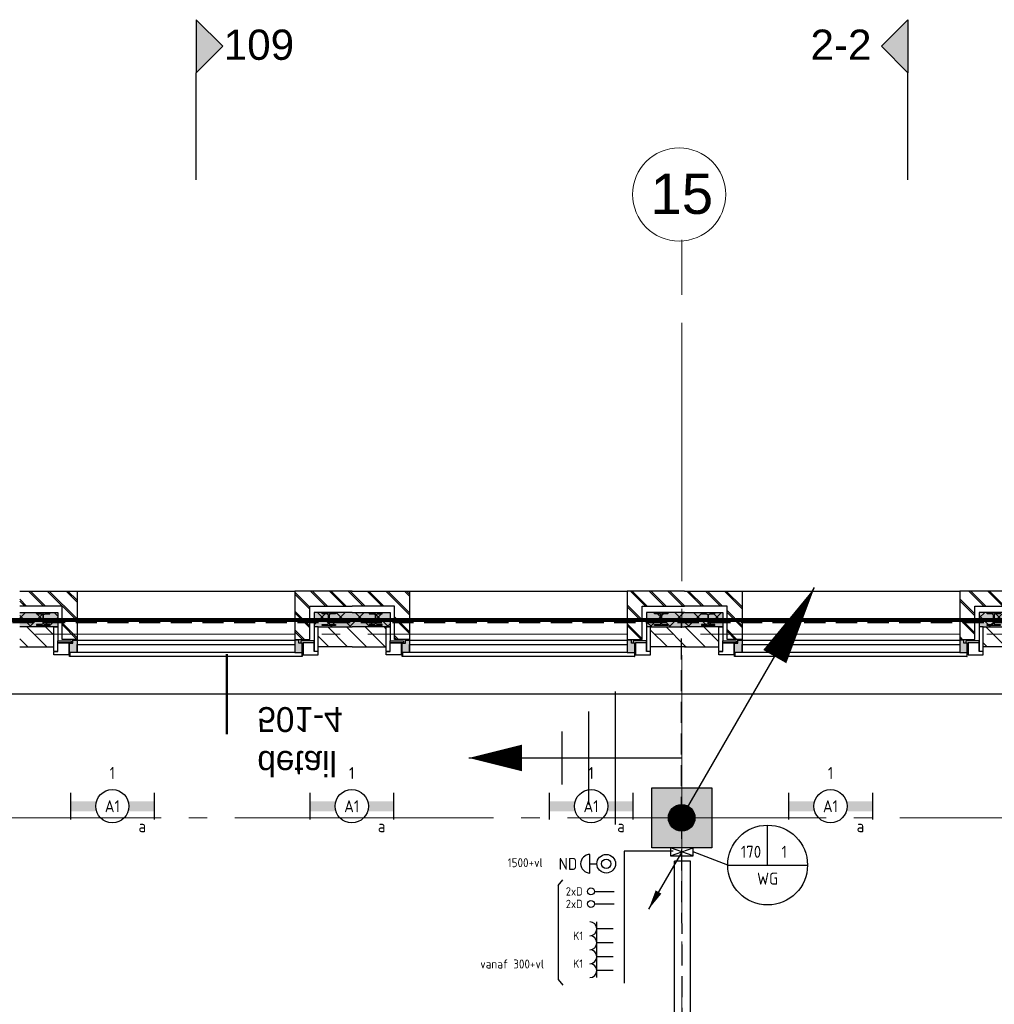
# Model space of a CAD drawing. Header units: millimetres. Extents: x -38031 to 123247, y -16330 to 129979.
# Tile 162 of 235: x 19381 to 26710, y 55793 to 63197. Entities that reach past the tile are written whole.
import ezdxf
from ezdxf.enums import TextEntityAlignment as Align

# ---------------------------------------------------------------- set-up
doc = ezdxf.new("R2010")
doc.units = ezdxf.units.MM
doc.header["$LTSCALE"] = 50
for name, pattern in [('E_GOOT3', [5, 4, -1]), ('HIDDEN', [9.525, 6.35, -3.175]), ('HIDDEN2', [4.7625, 3.175, -1.5875]), ('STYLE_11', [5, 3.888855, -0.416718, 0.277786, -0.416641])]:
    doc.linetypes.add(name, pattern=pattern)
for name, color, linetype in [('AB$1A---_ATTRIB050', 8, 'Continuous'), ('AL$1A---_ALGEMEEN', 8, 'Continuous'), ('AM$1A---_ARCERING', 8, 'Continuous'), ('AT$1A---_TEKST100', 8, 'Continuous'), ('BOUWKUNDIG', 8, 'Continuous'), ('brandscheiding', 5, 'HIDDEN'), ('EL6121--', 3, 'Continuous'), ('EL6131--_KG', 3, 'Continuous'), ('EL6131--_WG', 3, 'Continuous'), ('EL6131--_WG-info', 3, 'Continuous'), ('EL6222--', 3, 'Continuous'), ('EL6311--', 3, 'Continuous'), ('EL6441--', 3, 'Continuous'), ('EM6131--', 1, 'Continuous')]:
    doc.layers.add(name, color=color, linetype=linetype)
doc.layers.add('stramien', color=1, linetype='STYLE_11', lineweight=15)
doc.styles.add('Arial', font='ARIAL.TTF')
doc.styles.add('BURO-018', font='iso.shx', dxfattribs={"height": 90})
doc.styles.add('Geneva', font='txt')
doc.styles.get("Standard").update_dxf_attribs({"font": 'iso.shx'})
pattern_1 = [(45, (0, 0), (70.7107, -70.7107), []), (45, (7.07, -7.07), (70.7107, -70.7107), [])]
pattern_2 = [(135, (0, 0), (70.7107, 70.7107), []), (45, (299.34, -299.34), (70.7107, -70.7107), [])]
pattern_3 = [(45, (0, 0), (70.7107, -70.7107), [])]

# ---------------------------------------------------------------- blocks, each defined once
blk = doc.blocks.new('1115B6630')
at = {"color": 0}
for p, q in [((-6.3, 2), (-6.3, -2)), ((6.3, 2), (6.3, -2))]:
    blk.add_line(p, q, dxfattribs=at)
at = {"color": 0, "linetype": 'Continuous'}
blk.add_circle((0, 0), 2.5, dxfattribs=at)
at = {"color": 0}
for points in [[(-2.5, 0.75), (-6.3, 0.75), (-2.5, -0.75), (-6.3, -0.75)], [(2.5, 0.75), (6.3, 0.75), (2.5, -0.75), (6.3, -0.75)]]:
    blk.add_solid(points, dxfattribs=at)
at = {"color": 0, "linetype": 'Continuous', "style": 'BURO-018'}
for tag, p in [('E_GKAST', (0, 8)), ('E_GROEP', (0, 5)), ('E_SGROEP', (4.5, 5)), ('E_ARMCODE', (0, 0)), ('E_SLET', (4.5, -3))]:
    blk.add_attdef(tag, text='', height=1.8, dxfattribs=at).set_placement(p, align=Align.MIDDLE)
blk = doc.blocks.new('0215A2')
at = {"color": 0, "linetype": 'Continuous'}
for p, q in [((0, -8), (0, 0)), ((-2.5, -2.5), (2.5, -2.5)), ((-1.75, -3.5), (1.75, -3.5)), ((-1, -4.5), (1, -4.5))]:
    blk.add_line(p, q, dxfattribs=at)
blk.add_lwpolyline([(0, -8, 0, 1, 0), (0, -6, 1, 1, 0)], format="xyseb", dxfattribs=at)
at = {"color": 0, "linetype": 'Continuous', "style": 'BURO-018', "flags": 1}
blk.add_attdef('E_MATCODE', text='', height=1.8, rotation=90, dxfattribs=at).set_placement((0, 0), align=Align.MIDDLE)
blk = doc.blocks.new('E00168')
at = {"color": 0, "linetype": 'Continuous'}
blk.add_line((0, 0), (5, 8.66), dxfattribs=at)
blk.add_lwpolyline([(5, 8.66, 0, 1, 0), (3.5, 6.062, 1, 1, 0)], format="xyseb", dxfattribs=at)
at = {"color": 0, "const_width": 0.5}
blk.add_lwpolyline([(-0.25, 0, 1), (0.25, 0, 1)], format="xyb", close=True, dxfattribs=at)
at = {"color": 0, "linetype": 'Continuous'}
blk.add_circle((0, 0), 0.5, dxfattribs=at)
blk = doc.blocks.new('111410A')
at = {"color": 0, "linetype": 'Continuous'}
for p, q in [((-2, 6.5), (2, 6.5)), ((0, 6.5), (0, 5))]:
    blk.add_line(p, q, dxfattribs=at)
for radius in [2, 1]:
    blk.add_circle((0, 3), radius, dxfattribs=at)
blk.add_arc((0, 6.5), 2, 0, 180, dxfattribs=at)
at = {"color": 0, "linetype": 'Continuous', "style": 'BURO-018'}
for tag, p in [('E_SLET1', (0, 10.5)), ('E_GROEP', (0, 0)), ('E_GKAST', (0, 0))]:
    blk.add_attdef(tag, text='', height=1.8, dxfattribs=at).set_placement(p, align=Align.MIDDLE)
at = {"color": 0, "linetype": 'Continuous', "style": 'BURO-018', "flags": 1}
for tag in ['E_MATCODE', 'E_SGROEP']:
    blk.add_attdef(tag, text='', height=1.8, dxfattribs=at).set_placement((0, 0), align=Align.MIDDLE)
blk = doc.blocks.new('E00126')
at = {"color": 0, "linetype": 'Continuous'}
for p, q in [((-3, 4.5), (3, 4.5)), ((-1.5, 1), (-1.5, 4.5)), ((1.5, 1), (1.5, 4.5))]:
    blk.add_line(p, q, dxfattribs=at)
for centre in [(-1.5, 6), (1.5, 6)]:
    blk.add_arc(centre, 1.5, 180, 0, dxfattribs=at)
at = {"color": 0, "linetype": 'Continuous', "style": 'BURO-018'}
for tag, p in [('E_GKAST', (0, 11.5)), ('E_GROEP', (0, 8.5)), ('E_SGROEP', (4.5, 8.5))]:
    blk.add_attdef(tag, text='', height=1.8, dxfattribs=at).set_placement(p, align=Align.MIDDLE)
at = {"color": 0, "linetype": 'Continuous', "style": 'BURO-018', "flags": 1}
for tag, p in [('E_VERMCODE', (13, 8.5)), ('E_MATCODE', (0, 0))]:
    blk.add_attdef(tag, text='', height=1.8, dxfattribs=at).set_placement(p, align=Align.MIDDLE)
blk = doc.blocks.new('E00139')
at = {"color": 0, "linetype": 'Continuous'}
blk.add_line((0, 5.25), (0, 1), dxfattribs=at)
blk.add_circle((0, 6), 0.75, dxfattribs=at)
at = {"color": 7, "style": 'BURO-018'}
for tag, p in [('E_COMMENT1', (0, 12)), ('E_DCOM1', (0, 9))]:
    blk.add_attdef(tag, text='', height=1.8, dxfattribs=at).set_placement(p, align=Align.MIDDLE)
at = {"color": 0, "style": 'BURO-018'}
blk.add_attdef('E_TEXT1', text='', height=1.8, dxfattribs=at).set_placement((2.5, 6), align=Align.MIDDLE)
at = {"color": 0, "linetype": 'Continuous', "style": 'BURO-018', "flags": 1}
blk.add_attdef('E_MATCODE', text='', height=1.8, dxfattribs=at).set_placement((0, 0), align=Align.MIDDLE)
blk = doc.blocks.new('E00112')
at = {"color": 0, "linetype": 'Continuous'}
for p, q in [((0, 1), (-1, 1)), ((-1, 1), (-1, 0)), ((-1, 0), (0, 1)), ((-1, 1), (0, 0)), ((0, 0), (0, 1)), ((-1, 0), (0, 0))]:
    blk.add_line(p, q, dxfattribs=at)
blk = doc.blocks.new('E00098')
at = {"color": 0, "linetype": 'Continuous'}
blk.add_line((0, 0), (-5, -8.66), dxfattribs=at)
blk.add_lwpolyline([(-5, -8.66, 0, 1, 0), (-3.5, -6.06, 1, 1, 0)], format="xyseb", dxfattribs=at)
blk = doc.blocks.new('E00103')
at = {"color": 0, "linetype": 'Continuous'}
for p, q in [((0, 6), (0, 12)), ((-6, 6), (6, 6))]:
    blk.add_line(p, q, dxfattribs=at)
blk.add_circle((0, 6), 6, dxfattribs=at)
at = {"color": 0, "linetype": 'Continuous', "style": 'BURO-018'}
for tag, p in [('E_TEXT1', (-2.5, 8)), ('E_TEXT3', (2.5, 8)), ('E_TEXT6', (0, 4))]:
    blk.add_attdef(tag, text='', height=1.8, dxfattribs=at).set_placement(p, align=Align.MIDDLE)
blk = doc.blocks.new('E-GK-GTC-783C')
at = {"color": 0, "linetype": 'Continuous'}
for p, q in [((-0.5, 60), (0.5, 60)), ((-0.5, -60), (0.5, -60))]:
    blk.add_line(p, q, dxfattribs=at)
blk = doc.blocks.new('E-GK-END-78')
at = {"color": 0, "linetype": 'Continuous'}
blk.add_line((0, 60), (0, -60), dxfattribs=at)
blk = doc.blocks.new('Group-18')
at = {"layer": 'AL$1A---_ALGEMEEN', "color": 0}
blk.add_lwpolyline([(-27676, 29549.8), (-46036, 29549.8), (-46036, 8749.8), (-40206, 8749.8), (-40206, 18249.8), (-27676, 18249.8), (-27676, 29549.8)], dxfattribs=at)
blk = doc.blocks.new('HEA 100')
at = {"layer": 'AM$1A---_ARCERING', "linetype": 'Continuous', "lineweight": 0}
h = blk.add_hatch(color=256, dxfattribs=at)
edge = h.paths.add_edge_path()
edge.add_arc((14.5, -28), 12, 180, 270)
edge.add_line((14.5, -40), (50, -40))
edge.add_line((50, -40), (50, -48))
edge.add_line((50, -48), (-50, -48))
edge.add_line((-50, -48), (-50, -40))
edge.add_line((-50, -40), (-14.5, -40))
edge.add_arc((-14.5, -28), 12, 270, 360)
edge.add_line((-2.5, -28), (-2.5, 28))
edge.add_arc((-14.5, 28), 12, 0, 90)
edge.add_line((-14.5, 40), (-50, 40))
edge.add_line((-50, 40), (-50, 48))
edge.add_line((-50, 48), (50, 48))
edge.add_line((50, 48), (50, 40))
edge.add_line((50, 40), (14.5, 40))
edge.add_arc((14.5, 28), 12, 90, 180)
edge.add_line((2.5, 28), (2.5, -28))
at = {"layer": 'AL$1A---_ALGEMEEN', "color": 0, "flags": 128}
blk.add_lwpolyline([(2.5, -28, 0.414214), (14.5, -40), (50, -40), (50, -48), (-50, -48), (-50, -40), (-14.5, -40, 0.414214), (-2.5, -28), (-2.5, 28, 0.414214), (-14.5, 40), (-50, 40), (-50, 48), (50, 48), (50, 40), (14.5, 40, 0.414214), (2.5, 28)], format="xyb", close=True, dxfattribs=at)
blk = doc.blocks.new('Group-51')
at = {"color": 0}
blk.add_wipeout([(-270, 175), (-270, 145), (-455, 145), (-455, 173), (-453, 175)], dxfattribs=at).dxf.layer = 'AL$1A---_ALGEMEEN'
at = {"layer": 'AL$1A---_ALGEMEEN', "color": 0}
blk.add_lwpolyline([(-270, 175), (-270, 145), (-455, 145), (-455, 173), (-453, 175)], close=True, dxfattribs=at)
at = {"color": 0}
blk.add_wipeout([(-388, 145), (-373, 145), (-373, 45), (-388, 45)], dxfattribs=at).dxf.layer = 'AL$1A---_ALGEMEEN'
at = {"layer": 'AL$1A---_ALGEMEEN', "color": 0}
blk.add_lwpolyline([(-388, 145), (-373, 145), (-373, 45), (-388, 45)], close=True, dxfattribs=at)
at = {"color": 0}
blk.add_wipeout([(-480, 62), (-480, 175), (-457, 175), (-455, 173), (-455, 145), (-388, 145), (-388, 62)], dxfattribs=at).dxf.layer = 'AL$1A---_ALGEMEEN'
at = {"layer": 'AL$1A---_ALGEMEEN', "color": 0}
blk.add_lwpolyline([(-480, 62), (-480, 175), (-457, 175), (-455, 173), (-455, 145), (-388, 145), (-388, 62)], close=True, dxfattribs=at)
blk = doc.blocks.new('zijdetail kozijn')
at = {"layer": 'AL$1A---_ALGEMEEN', "color": 0}
blk.add_blockref('Group-51', (0, 0), dxfattribs=at)
at = {"layer": 'AM$1A---_ARCERING', "linetype": 'Continuous', "lineweight": 0}
blk.add_hatch(color=256, dxfattribs=at).paths.add_polyline_path([(-463, 54.2), (-491, 54.2), (-491, 56), (-391, 56), (-391, 31), (-368, 31), (-368, 0), (-463, 0), (-463, 22)])
at = {"layer": 'AL$1A---_ALGEMEEN', "color": 0}
blk.add_lwpolyline([(-463, 54.2), (-491, 54.2), (-491, 56), (-391, 56), (-391, 31), (-368, 31), (-368, 0), (-463, 0), (-463, 22)], close=True, dxfattribs=at)
blk = doc.blocks.new('31x_alu-bg-mk103-p')
at = {"layer": 'AL$1A---_ALGEMEEN', "color": 0}
blk.add_line((0, 1637), (0, 0), dxfattribs=at)
at = {"color": 0}
blk.add_wipeout([(-400.999995, 1637), (-400.999995, 0), (-462.999995, 0), (-462.999995, 1637)], dxfattribs=at).dxf.layer = 'AL$1A---_ALGEMEEN'
at = {"layer": 'AL$1A---_ALGEMEEN', "color": 0}
blk.add_lwpolyline([(-400.999995, 1637), (-400.999995, 0), (-462.999995, 0), (-462.999995, 1637)], close=True, dxfattribs=at)
at = {"color": 0}
for points in [[(0, 1637), (-363, 1637), (-363, 1750), (-113, 1750), (-113, 2068.5), (0, 2068.5)], [(0, 0), (-363, 0), (-363, -113), (-113, -113), (-113, -431.5), (0, -431.5)]]:
    blk.add_wipeout(points, dxfattribs=at).dxf.layer = 'AL$1A---_ALGEMEEN'
at = {"layer": 'AM$1A---_ARCERING', "linetype": 'Continuous', "lineweight": 5}
h = blk.add_hatch(dxfattribs=at)
h.set_pattern_fill('BAKSTEEN', color=256, style=0, pattern_type=2)
h.set_pattern_definition(pattern_1)
h.paths.add_polyline_path([(0, 1637), (-363, 1637), (-363, 1750), (-113, 1750), (-113, 2068.5), (0, 2068.5)])
at = {"layer": 'AM$1A---_ARCERING', "linetype": 'Continuous', "lineweight": 0}
for points in [[(-160, 1782), (-270, 1782), (-270, 2068.5), (-160, 2068.5)], [(-160, -145), (-270, -145), (-270, -431.5), (-160, -431.5)]]:
    blk.add_hatch(color=256, dxfattribs=at).paths.add_polyline_path(points)
at = {"layer": 'AM$1A---_ARCERING', "linetype": 'Continuous', "lineweight": 5}
h = blk.add_hatch(dxfattribs=at)
h.set_pattern_fill('ISOLATIE', color=256, style=0, pattern_type=2)
h.set_pattern_definition(pattern_2)
h.paths.add_polyline_path([(-160, 1782), (-270, 1782), (-270, 2068.5), (-160, 2068.5)])
h = blk.add_hatch(dxfattribs=at)
h.set_pattern_fill('BAKSTEEN', color=256, style=0, pattern_type=2)
h.set_pattern_definition(pattern_1)
h.paths.add_polyline_path([(0, 0), (-363, 0), (-363, -113), (-113, -113), (-113, -431.5), (0, -431.5)])
h = blk.add_hatch(dxfattribs=at)
h.set_pattern_fill('ISOLATIE', color=256, style=0, pattern_type=2)
h.set_pattern_definition(pattern_2)
h.paths.add_polyline_path([(-160, -145), (-270, -145), (-270, -431.5), (-160, -431.5)])
at = {"layer": 'AL$1A---_ALGEMEEN', "color": 0}
for p, q in [((-160, 2068.5), (-160, 1782)), ((0, 2068.5), (0, 1637)), ((0, -431.5), (0, 0)), ((-160, -431.5), (-160, -145))]:
    blk.add_line(p, q, dxfattribs=at)
at = {"layer": 'AL$1A---_ALGEMEEN', "color": 0, "flags": 128}
for points in [[(0, 1637), (-363, 1637), (-363, 1750), (-113, 1750), (-113, 2068.5)], [(-160, 1782), (-270, 1782), (-270, 2068.5)], [(0, 0), (-363, 0), (-363, -113), (-113, -113), (-113, -431.5)], [(-160, -145), (-270, -145), (-270, -431.5)]]:
    blk.add_lwpolyline(points, dxfattribs=at)
at = {"color": 0}
for points in [[(-320, 2068.5), (-420, 2068.5), (-420, 1912), (-420, 1812), (-270, 1812), (-270, 2068.5)], [(-320, -431.5), (-420, -431.5), (-420, -275), (-420, -175), (-270, -175), (-270, -431.5)]]:
    blk.add_wipeout(points, dxfattribs=at).dxf.layer = 'AL$1A---_ALGEMEEN'
at = {"layer": 'AM$1A---_ARCERING', "linetype": 'Continuous', "lineweight": 5}
h = blk.add_hatch(dxfattribs=at)
h.set_pattern_fill('KALKZANDSTEEN', color=256, style=0, pattern_type=2)
h.set_pattern_definition(pattern_3)
edge = h.paths.add_edge_path()
edge.add_line((-320, 2068.5), (-420, 2068.5))
edge.add_line((-420, 2068.5), (-420, 1912))
edge.add_line((-420, 1912), (-420, 1812))
edge.add_line((-420, 1812), (-270, 1812))
edge.add_line((-270, 1812), (-270, 2068.5))
h = blk.add_hatch(dxfattribs=at)
h.set_pattern_fill('KALKZANDSTEEN', color=256, style=0, pattern_type=2)
h.set_pattern_definition(pattern_3)
edge = h.paths.add_edge_path()
edge.add_line((-320, -431.5), (-420, -431.5))
edge.add_line((-420, -431.5), (-420, -275))
edge.add_line((-420, -275), (-420, -175))
edge.add_line((-420, -175), (-270, -175))
edge.add_line((-270, -175), (-270, -431.5))
at = {"layer": 'AL$1A---_ALGEMEEN', "color": 0, "flags": 128}
for points in [[(-420, 2068.5), (-420, 1912), (-420, 1812), (-270, 1812), (-270, 2068.5)], [(-420, -431.5), (-420, -275), (-420, -175), (-270, -175), (-270, -431.5)]]:
    blk.add_lwpolyline(points, dxfattribs=at)
at = {"layer": 'AL$1A---_ALGEMEEN', "color": 0, "xscale": -1, "rotation": 90}
blk.add_blockref('HEA 100', (-212, 1892), dxfattribs=at)
at = {"layer": 'AL$1A---_ALGEMEEN', "color": 0, "rotation": 90}
blk.add_blockref('HEA 100', (-212, -255), dxfattribs=at)
at = {"layer": 'AL$1A---_ALGEMEEN', "color": 0}
blk.add_blockref('zijdetail kozijn', (0, 1637), dxfattribs=at)
at = {"layer": 'AL$1A---_ALGEMEEN', "color": 0, "xscale": -1, "rotation": 180}
blk.add_blockref('zijdetail kozijn', (0, 0), dxfattribs=at)
at = {"layer": 'AL$1A---_ALGEMEEN', "color": 0}
for p, q in [((-490.99999, -54.2), (-490.99999, 1691.2)), ((-368, 1637), (-368, 0))]:
    blk.add_line(p, q, dxfattribs=at)
blk = doc.blocks.new('detailnr plf ver')
at = {"layer": 'AL$1A---_ALGEMEEN', "color": 0, "lineweight": 50}
blk.add_line((0, -300), (0, 300), dxfattribs=at)
at = {"layer": 'AL$1A---_ALGEMEEN', "color": 0, "flags": 1}
blk.add_attdef('detailnr', (0, -300), '', height=0.2, dxfattribs=at)
at = {"layer": 'AT$1A---_TEKST100', "insert": (229.7, 614.1), "char_height": 187.134, "attachment_point": 1, "line_spacing_factor": 1.057281, "style": 'Geneva'}
blk.add_mtext('{\\C256;\\ldetail \\P501-4}', dxfattribs=at)
blk = doc.blocks.new('drsnd pijl')
at = {"layer": 'AM$1A---_ARCERING', "linetype": 'Continuous', "lineweight": 0}
blk.add_hatch(color=256, dxfattribs=at).paths.add_polyline_path([(1005, 442.5), (200, 442.5), (0, 242.5), (-200, 442.5), (200, 442.5)])
at = {"layer": 'AL$1A---_ALGEMEEN', "color": 0}
blk.add_lwpolyline([(1005, 442.5), (200, 442.5), (0, 242.5), (-200, 442.5), (200, 442.5)], dxfattribs=at)
at = {"layer": 'AL$1A---_ALGEMEEN', "color": 0, "style": 'Arial'}
blk.add_attdef('peil', text='', height=227.3, rotation=90, dxfattribs=at).set_placement((170, -290.5), align=Align.BOTTOM_LEFT)
at = {"layer": 'AL$1A---_ALGEMEEN', "color": 0, "flags": 1}
blk.add_attdef('onderdeel', (-200, -699.6), '', height=227.3, dxfattribs=at)
blk = doc.blocks.new('200254 W 210 11-06-2007')
at = {"layer": 'AM$1A---_ARCERING', "linetype": 'Continuous', "lineweight": 0}
blk.add_hatch(color=256, dxfattribs=at).paths.add_polyline_path([(-12064, 32432.4), (-11614, 32432.4), (-11614, 31982.4), (-12064, 31982.4)])
at = {"layer": 'AL$1A---_ALGEMEEN'}
blk.add_lwpolyline([(-12064, 32432.4), (-11614, 32432.4), (-11614, 31982.4), (-12064, 31982.4)], close=True, dxfattribs=at)
at = {"layer": 'stramien', "ltscale": 10}
blk.add_line((-37699, 32207.4), (65520.6, 32207.4), dxfattribs=at)
at = {"layer": 'AL$1A---_ALGEMEEN'}
ref = blk.add_blockref('drsnd pijl', (-15047, 38009.3), dxfattribs=dict(at, xscale=-1, rotation=90))
ref.add_attrib('peil', '109', dxfattribs={"layer": 'AB$1A---_ATTRIB050', "height": 227.29, "style": 'Arial'}).set_placement((-15283.6, 37839.3), align=Align.BOTTOM_LEFT)
ref = blk.add_blockref('drsnd pijl', (-10581, 38009.3), dxfattribs=dict(at, rotation=270))
ref.add_attrib('peil', '2-2', dxfattribs={"layer": 'AB$1A---_ATTRIB050', "height": 227.29, "style": 'Arial'}).set_placement((-10871.5, 37839.3), align=Align.BOTTOM_LEFT)
blk.add_blockref('Group-18', (20162, 3587.4), dxfattribs=at)
at = {"linetype": 'Continuous'}
blk.add_wipeout([(-11509, 36894.9), (-11510.7, 36860.6), (-11515.8, 36826.7), (-11524.1, 36793.3), (-11535.7, 36761), (-11550.4, 36730), (-11568, 36700.5), (-11588.5, 36672.9), (-11611.5, 36647.5), (-11637, 36624.4), (-11664.6, 36603.9), (-11694, 36586.3), (-11725.1, 36571.6), (-11757.4, 36560), (-11790.7, 36551.7), (-11824.7, 36546.6), (-11859, 36544.9), (-11893.3, 36546.6), (-11927.3, 36551.7), (-11960.6, 36560), (-11993, 36571.6), (-12024, 36586.3), (-12053.5, 36603.9), (-12081.1, 36624.4), (-12106.5, 36647.5), (-12129.6, 36672.9), (-12150, 36700.5), (-12167.7, 36730), (-12182.4, 36761), (-12194, 36793.3), (-12202.3, 36826.7), (-12207.3, 36860.6), (-12209, 36894.9), (-12207.3, 36929.2), (-12202.3, 36963.2), (-12194, 36996.5), (-12182.4, 37028.9), (-12167.7, 37059.9), (-12150, 37089.4), (-12129.6, 37117), (-12106.5, 37142.4), (-12081.1, 37165.5), (-12053.5, 37186), (-12024, 37203.6), (-11993, 37218.3), (-11960.6, 37229.9), (-11927.3, 37238.2), (-11893.3, 37243.3), (-11859, 37244.9), (-11824.7, 37243.3), (-11790.7, 37238.2), (-11757.4, 37229.9), (-11725.1, 37218.3), (-11694, 37203.6), (-11664.6, 37186), (-11637, 37165.5), (-11611.5, 37142.4), (-11588.5, 37117), (-11568, 37089.4), (-11550.4, 37059.9), (-11535.7, 37028.9), (-11524.1, 36996.5), (-11515.8, 36963.2), (-11510.7, 36929.2)], dxfattribs=at).dxf.layer = 'stramien'
at = {"layer": 'stramien', "linetype": 'Continuous'}
blk.add_line((-11839, 36553.9), (-11839, 36216.4), dxfattribs=at)
blk.add_circle((-11859, 36894.9), 350, dxfattribs=at)
at = {"layer": 'AL$1A---_ALGEMEEN', "rotation": 90}
blk.add_blockref('31x_alu-bg-mk103-p', (-14749, 33912.4), dxfattribs=at)
at = {"layer": 'stramien', "insert": (-11839, 37052), "char_height": 303.05, "attachment_point": 2, "line_spacing_factor": 0.967741, "style": 'Arial'}
blk.add_mtext('{\\C1;\\l15}', dxfattribs=at)
at = {"layer": 'AL$1A---_ALGEMEEN', "rotation": 90}
blk.add_blockref('31x_alu-bg-mk103-p', (-12249, 33912.4), dxfattribs=at)
at = {"layer": 'AL$1A---_ALGEMEEN', "xscale": -1, "rotation": 180}
blk.add_blockref('detailnr plf ver', (-15260, 33137), dxfattribs=at)
at = {"layer": 'AL$1A---_ALGEMEEN', "rotation": 90}
blk.add_blockref('31x_alu-bg-mk103-p', (-9749, 33912.4), dxfattribs=at)
at = {"layer": 'stramien', "ltscale": 10}
for p, q in [((-11839, -41013.6), (-11839, 36216.4)), ((-74199, 33587.4), (14581, 33587.4))]:
    blk.add_line(p, q, dxfattribs=at)

msp = doc.modelspace()

# ---------------------------------------------------------------- block references
at = {"layer": 'BOUWKUNDIG'}
msp.add_blockref('200254 W 210 11-06-2007', (36199, 24987.6), dxfattribs=at)

# ---------------------------------------------------------------- next in the draw order: linework, layer by layer
at = {"layer": 'brandscheiding', "const_width": 30}
msp.add_lwpolyline([(10177.2, 29399.4), (10177.2, 58682.4), (65540.9, 58682.4), (65540.9, 46231.3)], dxfattribs=at)
at = {"layer": 'EL6121--', "color": 5, "linetype": 'HIDDEN2'}
for p, q in [((-2580, 58664.8), (99081, 58664.8)), ((24358.9, 57195), (24358.9, 58664.8)), ((24358.9, 57195), (24359.7, 46394.5))]:
    msp.add_line(p, q, dxfattribs=at)
at = {"layer": 'EL6131--_KG', "color": 1}
msp.add_line((24705.3, 56839.6), (24445, 56940), dxfattribs=at)
at = {"layer": 'EL6131--_WG', "color": 1}
for p, q in [((24294.3, 56944.9), (23925.5, 56944.9)), ((23925.5, 56944.9), (23925.5, 55952.2))]:
    msp.add_line(p, q, dxfattribs=at)
at = {"layer": 'EL6131--_WG-info', "color": 1}
for p, q in [((23430.5, 56686.9), (23466.5, 56727.4)), ((23430.5, 56686.9), (23430.5, 55978.1)), ((23430.5, 55978.1), (23466.5, 55937.5))]:
    msp.add_line(p, q, dxfattribs=at)

# ---------------------------------------------------------------- next in the draw order: block references
at = {"layer": 'EL6121--', "linetype": 'HIDDEN2', "xscale": 200, "yscale": 200, "zscale": 200}
msp.add_blockref('E00168', (24358.9, 57195), dxfattribs=at)
at = {"layer": 'EL6121--', "linetype": 'HIDDEN2', "xscale": 200, "yscale": 200, "zscale": 200, "rotation": 270}
msp.add_blockref('0215A2', (24358.9, 57645), dxfattribs=at)
at = {"layer": 'EL6131--_KG', "xscale": 3040.746617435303, "rotation": 90}
msp.add_blockref('E-GK-GTC-783C', (24366.1, 55348.9), dxfattribs=at)
at = {"layer": 'EL6131--_KG', "rotation": 270}
msp.add_blockref('E-GK-END-78', (24366.1, 56869.2), dxfattribs=at)
at = {"layer": 'EL6131--_WG', "color": 1, "linetype": 'E_GOOT3'}
ref = msp.add_blockref('E00103', (25005.3, 56539.6), dxfattribs=dict(at, xscale=50, yscale=50, zscale=50))
ref.add_attrib('E_TEXT1', '170', dxfattribs={"layer": '0', "color": 1, "linetype": 'Continuous', "height": 90, "style": 'BURO-018'}).set_placement((24880.3, 56939.6), align=Align.MIDDLE)
ref.add_attrib('E_TEXT3', '1', dxfattribs={"layer": '0', "color": 1, "linetype": 'Continuous', "height": 90, "style": 'BURO-018'}).set_placement((25130.3, 56939.6), align=Align.MIDDLE)
ref.add_attrib('E_TEXT6', 'WG', dxfattribs={"layer": '0', "color": 1, "linetype": 'Continuous', "height": 90, "style": 'BURO-018'}).set_placement((25005.3, 56737.6), align=Align.MIDDLE)
at = {"layer": 'EL6131--_WG', "xscale": 60, "yscale": 170, "zscale": 60, "rotation": 90}
msp.add_blockref('E00112', (24445, 56970), dxfattribs=at)
at = {"layer": 'EL6222--', "xscale": 35, "yscale": 35, "zscale": 35, "rotation": 90}
msp.add_blockref('111410A', (23896.8, 56849.6), dxfattribs=at)
at = {"layer": 'EL6222--'}
ref = msp.add_blockref('E00126', (23877.9, 56308.1), dxfattribs=dict(at, xscale=35, yscale=35, zscale=35, rotation=90))
ref.add_attrib('E_GROEP', 'K1', dxfattribs={"layer": '0', "color": 1, "linetype": 'Continuous', "height": 63, "style": 'BURO-018'}).set_placement((23580.4, 56308.1), align=Align.MIDDLE)
ref = msp.add_blockref('E00126', (23877.9, 56098.1), dxfattribs=dict(at, xscale=35, yscale=35, zscale=35, rotation=90))
ref.add_attrib('E_GROEP', 'K1', dxfattribs={"layer": '0', "color": 1, "linetype": 'Continuous', "height": 63, "style": 'BURO-018'}).set_placement((23580.4, 56098.1), align=Align.MIDDLE)
at = {"layer": 'EL6311--'}
ref = msp.add_blockref('1115B6630', (20078, 57282), dxfattribs=dict(at, xscale=50, yscale=50, zscale=50))
ref.add_attrib('E_ARMCODE', 'A1', dxfattribs={"layer": '0', "color": 1, "linetype": 'Continuous', "height": 90, "style": 'BURO-018'}).set_placement((20078, 57282), align=Align.MIDDLE)
ref.add_attrib('E_SLET', 'a', dxfattribs={"layer": '0', "color": 1, "linetype": 'Continuous', "height": 90, "style": 'BURO-018'}).set_placement((20303, 57132), align=Align.MIDDLE)
ref.add_attrib('E_GROEP', '1', dxfattribs={"layer": '0', "color": 1, "linetype": 'Continuous', "height": 90, "style": 'BURO-018'}).set_placement((20078, 57532), align=Align.MIDDLE)
ref = msp.add_blockref('1115B6630', (21878, 57282), dxfattribs=dict(at, xscale=50, yscale=50, zscale=50))
ref.add_attrib('E_ARMCODE', 'A1', dxfattribs={"layer": '0', "color": 1, "linetype": 'Continuous', "height": 90, "style": 'BURO-018'}).set_placement((21878, 57282), align=Align.MIDDLE)
ref.add_attrib('E_SLET', 'a', dxfattribs={"layer": '0', "color": 1, "linetype": 'Continuous', "height": 90, "style": 'BURO-018'}).set_placement((22103, 57132), align=Align.MIDDLE)
ref.add_attrib('E_GROEP', '1', dxfattribs={"layer": '0', "color": 1, "linetype": 'Continuous', "height": 90, "style": 'BURO-018'}).set_placement((21878, 57532), align=Align.MIDDLE)
ref = msp.add_blockref('1115B6630', (23678, 57282), dxfattribs=dict(at, xscale=50, yscale=50, zscale=50))
ref.add_attrib('E_ARMCODE', 'A1', dxfattribs={"layer": '0', "color": 1, "linetype": 'Continuous', "height": 90, "style": 'BURO-018'}).set_placement((23678, 57282), align=Align.MIDDLE)
ref.add_attrib('E_SLET', 'a', dxfattribs={"layer": '0', "color": 1, "linetype": 'Continuous', "height": 90, "style": 'BURO-018'}).set_placement((23903, 57132), align=Align.MIDDLE)
ref.add_attrib('E_GROEP', '1', dxfattribs={"layer": '0', "color": 1, "linetype": 'Continuous', "height": 90, "style": 'BURO-018'}).set_placement((23678, 57532), align=Align.MIDDLE)
ref = msp.add_blockref('1115B6630', (25478, 57282), dxfattribs=dict(at, xscale=50, yscale=50, zscale=50))
ref.add_attrib('E_ARMCODE', 'A1', dxfattribs={"layer": '0', "color": 1, "linetype": 'Continuous', "height": 90, "style": 'BURO-018'}).set_placement((25478, 57282), align=Align.MIDDLE)
ref.add_attrib('E_SLET', 'a', dxfattribs={"layer": '0', "color": 1, "linetype": 'Continuous', "height": 90, "style": 'BURO-018'}).set_placement((25703, 57132), align=Align.MIDDLE)
ref.add_attrib('E_GROEP', '1', dxfattribs={"layer": '0', "color": 1, "linetype": 'Continuous', "height": 90, "style": 'BURO-018'}).set_placement((25478, 57532), align=Align.MIDDLE)
at = {"layer": 'EL6441--'}
ref = msp.add_blockref('E00139', (23886.5, 56641.8), dxfattribs=dict(at, xscale=35, yscale=35, zscale=35, rotation=90.00000000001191))
ref.add_attrib('E_TEXT1', '2xD', dxfattribs={"layer": '0', "color": 1, "height": 63, "style": 'BURO-018'}).set_placement((23550.9, 56641.8), align=Align.MIDDLE)
ref = msp.add_blockref('E00139', (23886.5, 56547.3), dxfattribs=dict(at, xscale=35, yscale=35, zscale=35, rotation=90.00000000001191))
ref.add_attrib('E_TEXT1', '2xD', dxfattribs={"layer": '0', "color": 1, "height": 63, "style": 'BURO-018'}).set_placement((23550.9, 56547.3), align=Align.MIDDLE)
at = {"layer": 'EM6131--', "xscale": 50, "yscale": 50, "zscale": 50}
msp.add_blockref('E00098', (24360, 56940), dxfattribs=at)

# ---------------------------------------------------------------- next in the draw order: texts
at = {"layer": 'EL6131--_WG-info', "color": 1, "style": 'BURO-018'}
for s, p in [('1500+vl', (23050.2, 56823.8)), ('vanaf 300+vl', (22844.3, 56061.8))]:
    msp.add_text(s, height=67.5, dxfattribs=at).set_placement(p)
at = {"layer": 'EL6222--', "color": 1, "style": 'BURO-018'}
msp.add_text('ND', height=90, dxfattribs=at).set_placement((23434.1, 56803.6))

doc.saveas('drawing.dxf')
